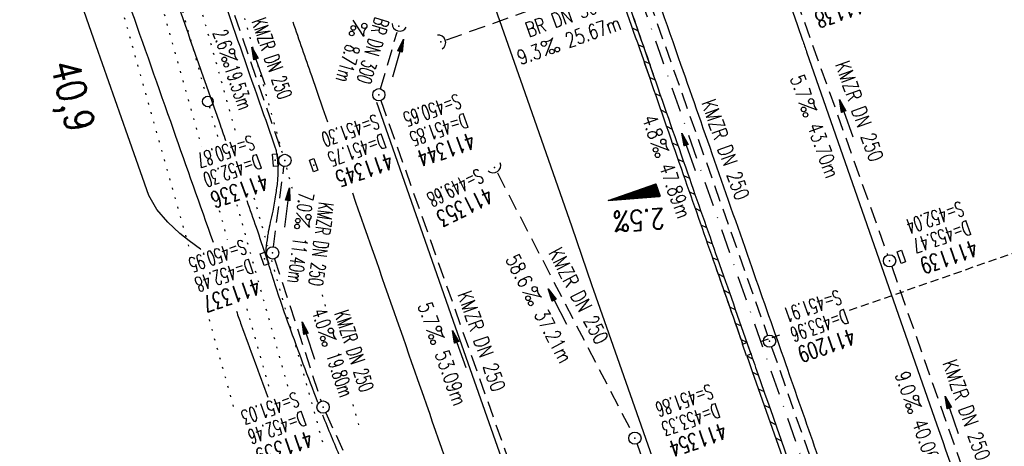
# Model space of a CAD drawing. Extents: x 446740 to 447511, y 442825 to 444035.
# Tile 16 of 23: x 446901 to 447021, y 443833 to 443885. Entities that reach past the tile are written whole.
import ezdxf
from ezdxf.enums import TextEntityAlignment as Align

# ---------------------------------------------------------------- set-up
doc = ezdxf.new("R2010")
doc.units = 0
doc.header["$LTSCALE"] = 2
doc.header["$MEASUREMENT"] = 0
for name, pattern in [('AUSGEZOGEN', [0]), ('GESTRICH-X2', [1.5, 1, -0.5]), ('GESTRICHELT', [0.75, 0.5, -0.25]), ('PUNKTX2_STR', [0.6, 0.1, -0.5]), ('STRICHPT-X3', [3, 1.5, -0.75, 0, -0.75])]:
    doc.linetypes.add(name, pattern=pattern)
doc.layers.get('0').update_dxf_attribs({"linetype": 'AUSGEZOGEN'})
for name, color, linetype in [('ACHSE', 250, 'STRICHPT-X3'), ('Bahnachse', 7, 'CONTINUOUS'), ('FBR', 8, 'CONTINUOUS'), ('GEF', 7, 'CONTINUOUS'), ('Gleisachsen', 7, 'CONTINUOUS'), ('HEKTOM', 250, 'GESTRICHELT'), ('Ingenieurbauwerke', 15, 'CONTINUOUS'), ('KANAL', 7, 'GESTRICH-X2'), ('PFEIL', 7, 'CONTINUOUS'), ('SCHACHTNR', 6, 'CONTINUOUS'), ('SCHLITZRINNE', 8, 'AUSGEZOGEN'), ('SCHSYMBOL', 7, 'AUSGEZOGEN'), ('STRASSE', 8, 'CONTINUOUS'), ('TEXTO', 4, 'CONTINUOUS'), ('TEXTU', 4, 'CONTINUOUS')]:
    doc.layers.add(name, color=color, linetype=linetype)
doc.styles.add('ROMANS', font='romans.shx', dxfattribs={"width": 0.8})

# ---------------------------------------------------------------- blocks, each defined once
blk = doc.blocks.new('PROM')
blk.add_line((1.57, 1.82), (0.02, 0.02))
for centre, radius in [((0.32, 1.51), 0.317), ((0.94, 0.29), 0.283), ((1.64, 0.29), 0.283)]:
    blk.add_circle(centre, radius)
blk.add_arc((0.99, 2.68), 1.03, 239.1414, 303.3549)
blk = doc.blocks.new('PFEIL2')
at = {"color": 0}
for p, q in [((0.88, 0), (-2.4, -0.01)), ((0.88, -0.27), (0.88, 0.28)), ((0.88, 0.28), (2.43, 0.01)), ((0.91, 0.27), (0.88, 0.26)), ((0.97, 0.26), (0.88, 0.25)), ((1.02, 0.25), (0.88, 0.23)), ((1.07, 0.24), (0.88, 0.21)), ((1.13, 0.23), (0.88, 0.19)), ((1.18, 0.22), (0.88, 0.17)), ((1.24, 0.21), (0.88, 0.15)), ((1.29, 0.21), (0.88, 0.14)), ((1.34, 0.2), (0.88, 0.12)), ((1.4, 0.19), (0.88, 0.1)), ((1.45, 0.18), (0.88, 0.08)), ((1.51, 0.17), (0.88, 0.06)), ((1.56, 0.16), (0.88, 0.04)), ((1.61, 0.15), (0.88, 0.02)), ((1.67, 0.14), (0.88, 0.01)), ((1.72, 0.13), (0.88, -0.01)), ((1.78, 0.12), (0.88, -0.03)), ((1.83, 0.11), (0.88, -0.05)), ((1.88, 0.1), (0.88, -0.07)), ((1.94, 0.09), (0.88, -0.09)), ((2.05, 0.08), (0.88, -0.12)), ((1.99, 0.08), (0.88, -0.11)), ((2.1, 0.07), (0.88, -0.14)), ((2.15, 0.06), (0.88, -0.16)), ((2.21, 0.05), (0.88, -0.18)), ((2.26, 0.04), (0.88, -0.2)), ((2.32, 0.03), (0.88, -0.22)), ((2.37, 0.02), (0.88, -0.23)), ((2.42, 0.01), (0.88, -0.25)), ((2.43, 0.01), (0.88, -0.27))]:
    blk.add_line(p, q, dxfattribs=at)
blk = doc.blocks.new('GST')
at = {"color": 0}
blk.add_circle((0, 0), 0.75, dxfattribs=at)
blk.add_point((0, 0), dxfattribs=at)
blk = doc.blocks.new('10')
blk.add_blockref('GST', (0, 0))
blk = doc.blocks.new('42')
at = {"color": 0}
blk.add_arc((-0.02, -0.31), 0.91, 12.5363, 167.4637, dxfattribs=at)
blk.add_point((0, 0), dxfattribs=at)
blk = doc.blocks.new('30')
at = {"color": 0}
for p, q in [((-0.75, -0.29), (-0.75, 0.29)), ((-0.75, 0.29), (0.75, 0.29)), ((0.75, 0.29), (0.75, -0.29)), ((0.75, -0.29), (-0.75, -0.29))]:
    blk.add_line(p, q, dxfattribs=at)
blk.add_point((0, 0), dxfattribs=at)
blk = doc.blocks.new('13')
blk.add_lwpolyline([(0.76, 1.22), (-0.75, 1.22), (-0.75, 1.8), (0.76, 1.8)], close=True)
at = {"rotation": 180}
blk.add_blockref('GST', (0, 0), dxfattribs=at)
blk = doc.blocks.new('*X5')
at = {"color": 0}
for p, q in [((725.83, 193.84), (727.44, 195.45)), ((725.83, 193.85), (727.43, 195.45)), ((725.83, 193.86), (727.42, 195.45)), ((725.83, 193.87), (727.41, 195.45)), ((725.83, 193.88), (727.4, 195.45)), ((725.83, 193.89), (727.39, 195.45)), ((725.83, 193.9), (727.38, 195.45)), ((725.83, 193.91), (727.37, 195.45)), ((725.83, 193.91), (727.37, 195.45)), ((725.83, 193.92), (727.36, 195.45)), ((725.83, 193.93), (727.35, 195.45)), ((725.83, 193.94), (727.34, 195.45)), ((725.83, 193.95), (727.33, 195.45)), ((725.83, 193.96), (727.32, 195.45)), ((725.83, 193.97), (727.31, 195.45)), ((725.83, 193.98), (727.3, 195.45)), ((725.83, 193.99), (727.29, 195.45)), ((725.83, 193.99), (727.29, 195.45)), ((725.83, 194), (727.28, 195.45)), ((725.83, 194.01), (727.27, 195.45)), ((725.83, 194.02), (727.26, 195.45)), ((725.83, 194.03), (727.25, 195.45)), ((725.83, 194.04), (727.24, 195.45)), ((725.83, 194.05), (727.23, 195.45)), ((725.83, 194.06), (727.22, 195.45)), ((725.83, 194.06), (727.21, 195.45)), ((725.83, 194.07), (727.21, 195.45)), ((725.83, 194.08), (727.2, 195.45)), ((725.83, 194.09), (727.19, 195.45)), ((725.83, 194.1), (727.18, 195.45)), ((725.83, 194.11), (727.17, 195.45)), ((725.83, 194.12), (727.16, 195.45)), ((725.83, 194.13), (727.15, 195.45)), ((725.83, 194.14), (727.14, 195.45)), ((725.83, 194.14), (727.14, 195.45)), ((725.83, 194.15), (727.13, 195.45)), ((725.83, 194.16), (727.12, 195.45)), ((725.83, 194.17), (727.11, 195.45)), ((725.83, 194.18), (727.1, 195.45)), ((725.83, 194.19), (727.09, 195.45)), ((725.83, 194.2), (727.08, 195.45)), ((725.83, 194.21), (727.07, 195.45)), ((725.83, 194.21), (727.06, 195.45)), ((725.83, 194.22), (727.06, 195.45)), ((725.83, 194.23), (727.05, 195.45)), ((725.83, 194.24), (727.04, 195.45)), ((725.83, 194.25), (727.03, 195.45)), ((725.83, 194.26), (727.02, 195.45)), ((725.83, 194.27), (727.01, 195.45)), ((725.83, 194.28), (727, 195.45)), ((725.83, 194.29), (726.99, 195.45)), ((725.83, 194.29), (726.99, 195.45)), ((725.83, 194.3), (726.98, 195.45)), ((725.83, 194.31), (726.97, 195.45)), ((725.83, 194.32), (726.96, 195.45)), ((725.83, 194.33), (726.95, 195.45)), ((725.83, 194.34), (726.94, 195.45)), ((725.83, 194.35), (726.93, 195.45)), ((725.83, 194.36), (726.92, 195.45)), ((725.83, 194.37), (726.91, 195.45)), ((725.83, 194.37), (726.91, 195.45)), ((725.83, 194.38), (726.9, 195.45)), ((725.83, 194.39), (726.89, 195.45)), ((725.83, 194.4), (726.88, 195.45)), ((725.83, 194.41), (726.87, 195.45)), ((725.83, 194.42), (726.86, 195.45)), ((725.83, 194.43), (726.85, 195.45)), ((725.83, 194.44), (726.84, 195.45)), ((725.83, 194.44), (726.83, 195.45)), ((725.83, 194.45), (726.83, 195.45)), ((725.83, 194.46), (726.82, 195.45)), ((725.83, 194.47), (726.81, 195.45)), ((725.83, 194.48), (726.8, 195.45)), ((725.83, 194.49), (726.79, 195.45)), ((725.83, 194.5), (726.78, 195.45)), ((725.83, 194.51), (726.77, 195.45)), ((725.83, 194.52), (726.76, 195.45)), ((725.83, 194.52), (726.76, 195.45)), ((725.83, 194.53), (726.75, 195.45)), ((725.83, 194.54), (726.74, 195.45)), ((725.83, 194.55), (726.73, 195.45)), ((725.83, 194.56), (726.72, 195.45)), ((725.83, 194.57), (726.71, 195.45)), ((725.83, 194.58), (726.7, 195.45)), ((725.83, 194.59), (726.69, 195.45)), ((725.83, 194.59), (726.68, 195.45)), ((725.83, 194.6), (726.68, 195.45)), ((725.83, 194.61), (726.67, 195.45)), ((725.83, 194.62), (726.66, 195.45)), ((725.83, 194.63), (726.65, 195.45)), ((725.83, 194.64), (726.64, 195.45)), ((725.83, 194.65), (726.63, 195.45)), ((725.83, 194.66), (726.62, 195.45)), ((725.83, 194.67), (726.61, 195.45)), ((725.83, 194.67), (726.61, 195.45)), ((725.83, 194.68), (726.6, 195.45)), ((725.83, 194.69), (726.59, 195.45)), ((725.83, 194.7), (726.58, 195.45)), ((725.83, 194.71), (726.57, 195.45)), ((725.83, 194.72), (726.56, 195.45)), ((725.83, 194.73), (726.55, 195.45)), ((725.83, 194.74), (726.54, 195.45)), ((725.83, 194.75), (726.53, 195.45)), ((725.83, 194.75), (726.53, 195.45)), ((725.83, 194.76), (726.52, 195.45)), ((725.83, 194.77), (726.51, 195.45)), ((725.83, 194.78), (726.5, 195.45)), ((725.83, 194.79), (726.49, 195.45)), ((725.83, 194.8), (726.48, 195.45)), ((725.83, 194.81), (726.47, 195.45)), ((725.83, 194.82), (726.46, 195.45)), ((725.83, 194.82), (726.45, 195.45)), ((725.83, 194.83), (726.45, 195.45)), ((725.83, 194.84), (726.44, 195.45)), ((725.83, 194.85), (726.43, 195.45)), ((725.83, 194.86), (726.42, 195.45)), ((725.83, 194.87), (726.41, 195.45)), ((725.83, 194.88), (726.4, 195.45)), ((725.83, 194.89), (726.39, 195.45)), ((725.83, 194.9), (726.38, 195.45)), ((725.83, 194.9), (726.38, 195.45)), ((725.83, 194.91), (726.37, 195.45)), ((725.83, 194.92), (726.36, 195.45)), ((725.83, 194.93), (726.35, 195.45)), ((725.83, 194.94), (726.34, 195.45)), ((725.83, 194.95), (726.33, 195.45)), ((725.83, 194.96), (726.32, 195.45)), ((725.83, 194.97), (726.31, 195.45)), ((725.83, 194.98), (726.3, 195.45)), ((725.83, 194.98), (726.3, 195.45)), ((725.83, 194.99), (726.29, 195.45)), ((725.83, 195), (726.28, 195.45)), ((725.83, 195.01), (726.27, 195.45)), ((725.83, 195.02), (726.26, 195.45)), ((725.83, 195.03), (726.25, 195.45)), ((725.83, 195.04), (726.24, 195.45)), ((725.83, 195.05), (726.23, 195.45)), ((725.83, 195.05), (726.22, 195.45)), ((725.83, 195.06), (726.22, 195.45)), ((725.83, 195.07), (726.21, 195.45)), ((725.83, 195.08), (726.2, 195.45)), ((725.83, 195.09), (726.19, 195.45)), ((725.83, 195.1), (726.18, 195.45)), ((725.83, 195.11), (726.17, 195.45)), ((725.83, 195.12), (726.16, 195.45)), ((725.83, 195.13), (726.15, 195.45)), ((725.83, 195.13), (726.15, 195.45)), ((725.83, 195.14), (726.14, 195.45)), ((725.83, 195.15), (726.13, 195.45)), ((725.83, 195.16), (726.12, 195.45)), ((725.83, 195.17), (726.11, 195.45)), ((725.83, 195.18), (726.1, 195.45)), ((725.83, 195.19), (726.09, 195.45)), ((725.83, 195.2), (726.08, 195.45)), ((725.83, 195.2), (726.07, 195.45)), ((725.83, 195.21), (726.07, 195.45)), ((725.83, 195.22), (726.06, 195.45)), ((725.83, 195.23), (726.05, 195.45)), ((725.83, 195.24), (726.04, 195.45)), ((725.83, 195.25), (726.03, 195.45)), ((725.83, 195.26), (726.02, 195.45)), ((725.83, 195.27), (726.01, 195.45)), ((725.83, 195.28), (726, 195.45)), ((725.83, 195.28), (726, 195.45)), ((725.83, 195.29), (725.99, 195.45)), ((725.83, 195.3), (725.98, 195.45)), ((725.83, 195.31), (725.97, 195.45)), ((725.83, 195.32), (725.96, 195.45)), ((725.83, 195.33), (725.95, 195.45)), ((725.83, 195.34), (725.94, 195.45)), ((725.83, 195.35), (725.93, 195.45)), ((725.83, 195.36), (725.92, 195.45)), ((725.83, 195.36), (725.92, 195.45)), ((725.83, 195.37), (725.91, 195.45)), ((725.83, 195.38), (725.9, 195.45)), ((725.83, 195.39), (725.89, 195.45)), ((725.83, 195.4), (725.88, 195.45)), ((725.83, 195.41), (725.87, 195.45)), ((725.83, 195.42), (725.86, 195.45)), ((725.83, 195.43), (725.85, 195.45)), ((725.83, 195.43), (725.84, 195.45)), ((725.83, 195.44), (725.84, 195.45)), ((725.83, 193.83), (727.43, 195.43)), ((725.83, 193.82), (727.43, 195.42)), ((725.83, 193.81), (727.43, 195.41)), ((725.83, 193.8), (727.42, 195.4)), ((725.83, 193.79), (727.42, 195.38)), ((725.83, 193.78), (727.42, 195.37)), ((725.83, 193.77), (727.41, 195.36)), ((725.83, 193.76), (727.41, 195.35)), ((725.83, 193.76), (727.41, 195.34)), ((725.83, 193.75), (727.4, 195.32)), ((725.83, 193.74), (727.4, 195.31)), ((725.83, 193.73), (727.4, 195.3)), ((725.83, 193.72), (727.4, 195.29)), ((725.83, 193.71), (727.39, 195.28)), ((725.83, 193.7), (727.39, 195.26)), ((725.83, 193.69), (727.39, 195.25)), ((725.83, 193.68), (727.38, 195.24)), ((725.83, 193.68), (727.38, 195.23)), ((725.83, 193.67), (727.38, 195.22)), ((725.83, 193.66), (727.37, 195.2)), ((725.83, 193.65), (727.37, 195.19)), ((725.83, 193.64), (727.37, 195.18)), ((725.83, 193.63), (727.36, 195.17)), ((725.83, 193.62), (727.36, 195.16)), ((725.83, 193.61), (727.36, 195.14)), ((725.83, 193.61), (727.35, 195.13)), ((725.83, 193.6), (727.35, 195.12)), ((725.83, 193.59), (727.35, 195.11)), ((725.83, 193.58), (727.34, 195.1)), ((725.83, 193.57), (727.34, 195.08)), ((725.83, 193.56), (727.34, 195.07)), ((725.83, 193.55), (727.34, 195.06)), ((725.83, 193.54), (727.33, 195.05)), ((725.83, 193.53), (727.33, 195.04)), ((725.83, 193.53), (727.33, 195.02)), ((725.83, 193.52), (727.32, 195.01)), ((725.83, 193.51), (727.32, 195)), ((725.83, 193.5), (727.32, 194.99)), ((725.83, 193.49), (727.31, 194.98)), ((725.83, 193.48), (727.31, 194.96)), ((725.83, 193.47), (727.31, 194.95)), ((725.83, 193.46), (727.3, 194.94)), ((725.83, 193.45), (727.3, 194.93)), ((725.83, 193.45), (727.3, 194.92)), ((725.83, 193.44), (727.29, 194.91)), ((725.83, 193.43), (727.29, 194.89)), ((725.83, 193.42), (727.29, 194.88)), ((725.83, 193.41), (727.29, 194.87)), ((725.83, 193.4), (727.28, 194.86)), ((725.83, 193.39), (727.28, 194.85)), ((725.83, 193.38), (727.28, 194.83)), ((725.83, 193.38), (727.27, 194.82)), ((725.83, 193.37), (727.27, 194.81)), ((725.83, 193.36), (727.27, 194.8)), ((725.83, 193.35), (727.26, 194.79)), ((725.83, 193.34), (727.26, 194.77)), ((725.83, 193.33), (727.26, 194.76)), ((725.83, 193.32), (727.25, 194.75)), ((725.83, 193.31), (727.25, 194.74)), ((725.83, 193.3), (727.25, 194.73)), ((725.83, 193.3), (727.24, 194.71)), ((725.83, 193.29), (727.24, 194.7)), ((725.83, 193.28), (727.24, 194.69)), ((725.83, 193.27), (727.23, 194.68)), ((725.83, 193.26), (727.23, 194.67)), ((725.83, 193.25), (727.23, 194.65)), ((725.83, 193.24), (727.23, 194.64)), ((725.83, 193.23), (727.22, 194.63)), ((725.83, 193.22), (727.22, 194.62)), ((725.83, 193.22), (727.22, 194.61)), ((725.83, 193.21), (727.21, 194.59)), ((725.83, 193.2), (727.21, 194.58)), ((725.83, 193.19), (727.21, 194.57)), ((725.83, 193.18), (727.2, 194.56)), ((725.83, 193.17), (727.2, 194.55)), ((725.83, 193.16), (727.2, 194.53)), ((725.83, 193.15), (727.19, 194.52)), ((725.83, 193.15), (727.19, 194.51)), ((725.83, 193.14), (727.19, 194.5)), ((725.83, 193.13), (727.18, 194.49)), ((725.83, 193.12), (727.18, 194.47)), ((725.83, 193.11), (727.18, 194.46)), ((725.83, 193.1), (727.17, 194.45)), ((725.83, 193.09), (727.17, 194.44)), ((725.83, 193.08), (727.17, 194.43)), ((725.83, 193.07), (727.17, 194.41)), ((725.83, 193.07), (727.16, 194.4)), ((725.83, 193.06), (727.16, 194.39)), ((725.83, 193.05), (727.16, 194.38)), ((725.83, 193.04), (727.15, 194.37)), ((725.83, 193.03), (727.15, 194.35)), ((725.83, 193.02), (727.15, 194.34)), ((725.83, 193.01), (727.14, 194.33)), ((725.83, 193), (727.14, 194.32)), ((725.83, 193), (727.14, 194.31)), ((725.83, 192.99), (727.13, 194.29)), ((725.83, 192.98), (727.13, 194.28)), ((725.83, 192.97), (727.13, 194.27)), ((725.83, 192.96), (727.12, 194.26)), ((725.83, 192.95), (727.12, 194.25)), ((725.83, 192.94), (727.12, 194.23)), ((725.83, 192.93), (727.11, 194.22)), ((725.83, 192.92), (727.11, 194.21)), ((725.83, 192.92), (727.11, 194.2)), ((725.83, 192.91), (727.11, 194.19)), ((725.83, 192.9), (727.1, 194.17)), ((725.83, 192.89), (727.1, 194.16)), ((725.83, 192.88), (727.1, 194.15)), ((725.83, 192.87), (727.09, 194.14)), ((725.83, 192.86), (727.09, 194.13)), ((725.83, 192.85), (727.09, 194.11)), ((725.83, 192.84), (727.08, 194.1)), ((725.83, 192.84), (727.08, 194.09)), ((725.83, 192.83), (727.08, 194.08)), ((725.83, 192.82), (727.07, 194.07)), ((725.83, 192.81), (727.07, 194.05)), ((725.83, 192.8), (727.07, 194.04)), ((725.83, 192.79), (727.06, 194.03)), ((725.83, 192.78), (727.06, 194.02)), ((725.83, 192.77), (727.06, 194.01)), ((725.83, 192.77), (727.05, 193.99)), ((725.83, 192.76), (727.05, 193.98)), ((725.83, 192.75), (727.05, 193.97)), ((725.83, 192.74), (727.05, 193.96)), ((725.83, 192.73), (727.04, 193.95)), ((725.83, 192.72), (727.04, 193.93)), ((725.83, 192.71), (727.04, 193.92)), ((725.83, 192.7), (727.03, 193.91)), ((725.83, 192.69), (727.03, 193.9)), ((725.83, 192.69), (727.03, 193.89)), ((725.83, 192.68), (727.02, 193.87)), ((725.83, 192.67), (727.02, 193.86)), ((725.83, 192.66), (727.02, 193.85)), ((725.83, 192.65), (727.01, 193.84)), ((725.83, 192.64), (727.01, 193.83)), ((725.83, 192.63), (727.01, 193.81)), ((725.83, 192.62), (727, 193.8)), ((725.83, 192.62), (727, 193.79)), ((725.83, 192.61), (727, 193.78)), ((725.83, 192.6), (726.99, 193.77)), ((725.83, 192.59), (726.99, 193.75)), ((725.83, 192.58), (726.99, 193.74)), ((725.83, 192.57), (726.99, 193.73)), ((725.83, 192.56), (726.98, 193.72)), ((725.83, 192.55), (726.98, 193.71)), ((725.83, 192.54), (726.98, 193.69)), ((725.83, 192.54), (726.97, 193.68)), ((725.83, 192.53), (726.97, 193.67)), ((725.83, 192.52), (726.97, 193.66)), ((725.83, 192.51), (726.96, 193.65)), ((725.83, 192.5), (726.96, 193.63)), ((725.83, 192.49), (726.96, 193.62)), ((725.83, 192.48), (726.95, 193.61)), ((725.83, 192.47), (726.95, 193.6)), ((725.83, 192.46), (726.95, 193.59)), ((725.83, 192.46), (726.94, 193.57)), ((725.83, 192.45), (726.94, 193.56)), ((725.83, 192.44), (726.94, 193.55)), ((725.83, 192.43), (726.94, 193.54)), ((725.83, 192.42), (726.93, 193.53)), ((725.83, 192.41), (726.93, 193.51)), ((725.83, 192.4), (726.93, 193.5)), ((725.83, 192.39), (726.92, 193.49)), ((725.83, 192.39), (726.92, 193.48)), ((725.83, 192.38), (726.92, 193.47)), ((725.83, 192.37), (726.91, 193.45)), ((725.83, 192.36), (726.91, 193.44)), ((725.83, 192.35), (726.91, 193.43)), ((725.83, 192.34), (726.9, 193.42)), ((725.83, 192.33), (726.9, 193.41)), ((725.83, 192.32), (726.9, 193.39)), ((725.83, 192.31), (726.89, 193.38)), ((725.83, 192.31), (726.89, 193.37)), ((725.83, 192.3), (726.89, 193.36)), ((725.83, 192.29), (726.88, 193.35)), ((725.83, 192.28), (726.88, 193.33)), ((725.83, 192.27), (726.88, 193.32)), ((725.83, 192.26), (726.88, 193.31)), ((725.83, 192.25), (726.87, 193.3)), ((725.83, 192.24), (726.87, 193.29)), ((725.83, 192.24), (726.87, 193.27)), ((725.83, 192.23), (726.86, 193.26)), ((725.83, 192.22), (726.86, 193.25)), ((725.83, 192.21), (726.86, 193.24)), ((725.83, 192.2), (726.85, 193.23)), ((725.83, 192.19), (726.85, 193.21)), ((725.83, 192.18), (726.85, 193.2)), ((725.83, 192.17), (726.84, 193.19)), ((725.83, 192.16), (726.84, 193.18)), ((725.83, 192.16), (726.84, 193.17)), ((725.83, 192.15), (726.83, 193.15)), ((725.83, 192.14), (726.83, 193.14)), ((725.83, 192.13), (726.83, 193.13)), ((725.83, 192.12), (726.82, 193.12)), ((725.83, 192.11), (726.82, 193.11)), ((725.83, 192.1), (726.82, 193.09)), ((725.83, 192.09), (726.82, 193.08)), ((725.83, 192.08), (726.81, 193.07)), ((725.83, 192.08), (726.81, 193.06)), ((725.83, 192.07), (726.81, 193.05)), ((725.83, 192.06), (726.8, 193.03)), ((725.83, 192.05), (726.8, 193.02)), ((725.83, 192.04), (726.8, 193.01)), ((725.83, 192.03), (726.79, 193)), ((725.83, 192.02), (726.79, 192.99)), ((725.83, 192.01), (726.79, 192.97)), ((725.83, 192.01), (726.78, 192.96)), ((725.83, 192), (726.78, 192.95)), ((725.83, 191.99), (726.78, 192.94)), ((725.83, 191.98), (726.77, 192.93)), ((725.83, 191.97), (726.77, 192.91)), ((725.83, 191.96), (726.77, 192.9)), ((725.83, 191.95), (726.76, 192.89)), ((725.83, 191.94), (726.76, 192.88)), ((725.83, 191.93), (726.76, 192.87)), ((725.83, 191.93), (726.76, 192.85)), ((725.83, 191.92), (726.75, 192.84)), ((725.83, 191.91), (726.75, 192.83)), ((725.83, 191.9), (726.75, 192.82)), ((725.83, 191.89), (726.74, 192.81)), ((725.83, 191.88), (726.74, 192.79)), ((725.83, 191.87), (726.74, 192.78)), ((725.83, 191.86), (726.73, 192.77)), ((725.83, 191.85), (726.73, 192.76)), ((725.83, 191.85), (726.73, 192.75)), ((725.83, 191.84), (726.72, 192.73)), ((725.83, 191.83), (726.72, 192.72)), ((725.83, 191.82), (726.72, 192.71)), ((725.83, 191.81), (726.71, 192.7)), ((725.83, 191.8), (726.71, 192.69)), ((725.83, 191.79), (726.71, 192.67)), ((725.83, 191.78), (726.7, 192.66)), ((725.83, 191.78), (726.7, 192.65)), ((725.83, 191.77), (726.7, 192.64)), ((725.83, 191.76), (726.7, 192.63)), ((725.83, 191.75), (726.69, 192.61)), ((725.83, 191.74), (726.69, 192.6)), ((725.83, 191.73), (726.69, 192.59)), ((725.83, 191.72), (726.68, 192.58)), ((725.83, 191.71), (726.68, 192.57)), ((725.83, 191.7), (726.68, 192.55)), ((725.83, 191.7), (726.67, 192.54)), ((725.83, 191.69), (726.67, 192.53)), ((725.83, 191.68), (726.67, 192.52)), ((725.83, 191.67), (726.66, 192.51)), ((725.83, 191.66), (726.66, 192.49)), ((725.83, 191.65), (726.66, 192.48)), ((725.83, 191.64), (726.65, 192.47)), ((725.83, 191.63), (726.65, 192.46)), ((725.83, 191.63), (726.65, 192.45)), ((725.83, 191.62), (726.64, 192.43)), ((725.83, 191.61), (726.64, 192.42)), ((725.83, 191.6), (726.64, 192.41)), ((725.83, 191.59), (726.64, 192.4)), ((725.83, 191.58), (726.63, 192.39)), ((725.83, 191.57), (726.63, 192.37)), ((725.83, 191.56), (726.63, 192.36)), ((725.83, 191.55), (726.62, 192.35)), ((725.83, 191.55), (726.62, 192.34)), ((725.83, 191.54), (726.62, 192.33)), ((725.83, 191.53), (726.61, 192.31)), ((725.83, 191.52), (726.61, 192.3)), ((725.83, 191.51), (726.61, 192.29)), ((725.83, 191.5), (726.6, 192.28)), ((725.83, 191.49), (726.6, 192.27)), ((725.83, 191.48), (726.6, 192.25)), ((725.83, 191.47), (726.59, 192.24)), ((725.83, 191.47), (726.59, 192.23)), ((725.83, 191.46), (726.59, 192.22)), ((725.83, 191.45), (726.59, 192.21)), ((725.83, 191.44), (726.58, 192.19)), ((725.83, 191.43), (726.58, 192.18)), ((725.83, 191.42), (726.58, 192.17)), ((725.83, 191.41), (726.57, 192.16)), ((725.83, 191.4), (726.57, 192.15)), ((725.83, 191.4), (726.57, 192.13)), ((725.83, 191.39), (726.56, 192.12)), ((725.83, 191.38), (726.56, 192.11)), ((725.83, 191.37), (726.56, 192.1)), ((725.83, 191.36), (726.55, 192.09)), ((725.83, 191.35), (726.55, 192.07)), ((725.83, 191.34), (726.55, 192.06)), ((725.83, 191.33), (726.54, 192.05)), ((725.83, 191.32), (726.54, 192.04)), ((725.83, 191.32), (726.54, 192.03)), ((725.83, 191.31), (726.53, 192.01)), ((725.83, 191.3), (726.53, 192)), ((725.83, 191.29), (726.53, 191.99)), ((725.83, 191.28), (726.53, 191.98)), ((725.83, 191.27), (726.52, 191.97)), ((725.83, 191.26), (726.52, 191.95)), ((725.83, 191.25), (726.52, 191.94)), ((725.83, 191.25), (726.51, 191.93)), ((725.83, 191.24), (726.51, 191.92)), ((725.83, 191.23), (726.51, 191.91)), ((725.83, 191.22), (726.5, 191.89)), ((725.83, 191.21), (726.5, 191.88)), ((725.83, 191.2), (726.5, 191.87)), ((725.83, 191.19), (726.49, 191.86)), ((725.83, 191.18), (726.49, 191.85)), ((725.83, 191.17), (726.49, 191.84)), ((725.83, 191.17), (726.48, 191.82)), ((725.83, 191.16), (726.48, 191.81)), ((725.83, 191.15), (726.48, 191.8)), ((725.83, 191.14), (726.47, 191.79)), ((725.83, 191.13), (726.47, 191.78)), ((725.83, 191.12), (726.47, 191.76)), ((725.83, 191.11), (726.47, 191.75)), ((725.83, 191.1), (726.46, 191.74)), ((725.83, 191.09), (726.46, 191.73)), ((725.83, 191.09), (726.46, 191.72)), ((725.83, 191.08), (726.45, 191.7)), ((725.83, 191.07), (726.45, 191.69)), ((725.83, 191.06), (726.45, 191.68)), ((725.83, 191.05), (726.44, 191.67)), ((725.83, 191.04), (726.44, 191.66)), ((725.83, 191.03), (726.44, 191.64)), ((725.83, 191.02), (726.43, 191.63)), ((725.83, 191.02), (726.43, 191.62)), ((725.83, 191.01), (726.43, 191.61)), ((725.83, 191), (726.42, 191.6)), ((725.83, 190.99), (726.42, 191.58)), ((725.83, 190.98), (726.42, 191.57)), ((725.83, 190.97), (726.41, 191.56)), ((725.83, 190.96), (726.41, 191.55)), ((725.83, 190.95), (726.41, 191.54)), ((725.83, 190.94), (726.41, 191.52)), ((725.83, 190.94), (726.4, 191.51)), ((725.83, 190.93), (726.4, 191.5)), ((725.83, 190.92), (726.4, 191.49)), ((725.83, 190.91), (726.39, 191.48)), ((725.83, 190.9), (726.39, 191.46)), ((725.83, 190.89), (726.39, 191.45)), ((725.83, 190.88), (726.38, 191.44)), ((725.83, 190.87), (726.38, 191.43)), ((725.83, 190.87), (726.38, 191.42)), ((725.83, 190.86), (726.37, 191.4)), ((725.83, 190.85), (726.37, 191.39)), ((725.83, 190.84), (726.37, 191.38)), ((725.83, 190.83), (726.36, 191.37)), ((725.83, 190.82), (726.36, 191.36)), ((725.83, 190.81), (726.36, 191.34)), ((725.83, 190.8), (726.35, 191.33)), ((725.83, 190.79), (726.35, 191.32)), ((725.83, 190.79), (726.35, 191.31)), ((725.83, 190.78), (726.35, 191.3)), ((725.83, 190.77), (726.34, 191.28)), ((725.83, 190.76), (726.34, 191.27)), ((725.83, 190.75), (726.34, 191.26)), ((725.83, 190.74), (726.33, 191.25)), ((725.83, 190.73), (726.33, 191.24)), ((725.83, 190.72), (726.33, 191.22)), ((725.83, 190.71), (726.32, 191.21)), ((725.83, 190.71), (726.32, 191.2)), ((725.83, 190.7), (726.32, 191.19)), ((725.83, 190.69), (726.31, 191.18)), ((725.83, 190.68), (726.31, 191.16)), ((725.83, 190.67), (726.31, 191.15)), ((725.83, 190.66), (726.3, 191.14)), ((725.83, 190.65), (726.3, 191.13)), ((725.83, 190.64), (726.3, 191.12)), ((725.83, 190.64), (726.29, 191.1)), ((725.83, 190.63), (726.29, 191.09)), ((725.83, 190.62), (726.29, 191.08)), ((725.83, 190.61), (726.29, 191.07)), ((725.83, 190.6), (726.28, 191.06)), ((725.83, 190.59), (726.28, 191.04)), ((725.83, 190.58), (726.28, 191.03)), ((725.83, 190.57), (726.27, 191.02)), ((725.83, 190.56), (726.27, 191.01)), ((725.83, 190.56), (726.27, 191)), ((725.83, 190.55), (726.26, 190.98)), ((725.83, 190.54), (726.26, 190.97)), ((725.83, 190.53), (726.26, 190.96)), ((725.83, 190.52), (726.25, 190.95)), ((725.83, 190.51), (726.25, 190.94)), ((725.83, 190.5), (726.25, 190.92)), ((725.83, 190.49), (726.24, 190.91)), ((725.83, 190.48), (726.24, 190.9)), ((725.83, 190.48), (726.24, 190.89)), ((725.83, 190.47), (726.24, 190.88)), ((725.83, 190.46), (726.23, 190.86)), ((725.83, 190.45), (726.23, 190.85)), ((725.83, 190.44), (726.23, 190.84)), ((725.83, 190.43), (726.22, 190.83)), ((725.83, 190.42), (726.22, 190.82)), ((725.83, 190.41), (726.22, 190.8)), ((725.83, 190.41), (726.21, 190.79)), ((725.83, 190.4), (726.21, 190.78)), ((725.83, 190.39), (726.21, 190.77)), ((725.83, 190.38), (726.2, 190.76)), ((725.83, 190.37), (726.2, 190.74)), ((725.83, 190.36), (726.2, 190.73)), ((725.83, 190.35), (726.19, 190.72)), ((725.83, 190.34), (726.19, 190.71)), ((725.83, 190.33), (726.19, 190.7)), ((725.83, 190.33), (726.18, 190.68)), ((725.83, 190.32), (726.18, 190.67)), ((725.83, 190.31), (726.18, 190.66)), ((725.83, 190.3), (726.18, 190.65)), ((725.83, 190.29), (726.17, 190.64)), ((725.83, 190.28), (726.17, 190.62)), ((725.83, 190.27), (726.17, 190.61)), ((725.83, 190.26), (726.16, 190.6)), ((725.83, 190.26), (726.16, 190.59)), ((725.83, 190.25), (726.16, 190.58)), ((725.83, 190.24), (726.15, 190.56)), ((725.83, 190.23), (726.15, 190.55)), ((725.83, 190.22), (726.15, 190.54)), ((725.83, 190.21), (726.14, 190.53)), ((725.83, 190.2), (726.14, 190.52)), ((725.83, 190.19), (726.14, 190.5)), ((725.83, 190.18), (726.13, 190.49)), ((725.83, 190.18), (726.13, 190.48)), ((725.83, 190.17), (726.13, 190.47)), ((725.83, 190.16), (726.12, 190.46)), ((725.83, 190.15), (726.12, 190.44)), ((725.83, 190.14), (726.12, 190.43)), ((725.83, 190.13), (726.12, 190.42)), ((725.83, 190.12), (726.11, 190.41)), ((725.83, 190.11), (726.11, 190.4)), ((725.83, 190.1), (726.11, 190.38)), ((725.83, 190.1), (726.1, 190.37)), ((725.83, 190.09), (726.1, 190.36)), ((725.83, 190.08), (726.1, 190.35)), ((725.83, 190.07), (726.09, 190.34)), ((725.83, 190.06), (726.09, 190.32)), ((725.83, 190.05), (726.09, 190.31)), ((725.83, 190.04), (726.08, 190.3)), ((725.83, 190.03), (726.08, 190.29)), ((725.83, 190.03), (726.08, 190.28)), ((725.83, 190.02), (726.07, 190.26)), ((725.83, 190.01), (726.07, 190.25)), ((725.83, 190), (726.07, 190.24)), ((725.83, 189.99), (726.06, 190.23)), ((725.83, 189.98), (726.06, 190.22)), ((725.83, 189.97), (726.06, 190.2)), ((725.83, 189.96), (726.06, 190.19)), ((725.83, 189.95), (726.05, 190.18)), ((725.83, 189.95), (726.05, 190.17)), ((725.83, 189.94), (726.05, 190.16)), ((725.83, 189.93), (726.04, 190.14)), ((725.83, 189.92), (726.04, 190.13)), ((725.83, 189.91), (726.04, 190.12)), ((725.83, 189.9), (726.03, 190.11)), ((725.83, 189.89), (726.03, 190.1)), ((725.83, 189.88), (726.03, 190.08)), ((725.83, 189.88), (726.02, 190.07)), ((725.83, 189.87), (726.02, 190.06)), ((725.83, 189.86), (726.02, 190.05)), ((725.83, 189.85), (726.01, 190.04)), ((725.83, 189.84), (726.01, 190.02)), ((725.83, 189.83), (726.01, 190.01)), ((725.83, 189.82), (726, 190)), ((725.83, 189.81), (726, 189.99)), ((725.83, 189.8), (726, 189.98)), ((725.83, 189.8), (726, 189.96)), ((725.83, 189.79), (725.99, 189.95)), ((725.83, 189.78), (725.99, 189.94)), ((725.83, 189.77), (725.99, 189.93)), ((725.83, 189.76), (725.98, 189.92)), ((725.83, 189.75), (725.98, 189.9)), ((725.83, 189.74), (725.98, 189.89)), ((725.83, 189.73), (725.97, 189.88)), ((725.83, 189.72), (725.97, 189.87)), ((725.83, 189.72), (725.97, 189.86)), ((725.83, 189.71), (725.96, 189.84)), ((725.83, 189.7), (725.96, 189.83)), ((725.83, 189.69), (725.96, 189.82)), ((725.83, 189.68), (725.95, 189.81)), ((725.83, 189.67), (725.95, 189.8)), ((725.83, 189.66), (725.95, 189.78)), ((725.83, 189.65), (725.94, 189.77)), ((725.83, 189.65), (725.94, 189.76)), ((725.83, 189.64), (725.94, 189.75)), ((725.83, 189.63), (725.94, 189.74)), ((725.83, 189.62), (725.93, 189.72)), ((725.83, 189.61), (725.93, 189.71)), ((725.83, 189.6), (725.93, 189.7)), ((725.83, 189.59), (725.92, 189.69)), ((725.83, 189.58), (725.92, 189.68)), ((725.83, 189.57), (725.92, 189.66)), ((725.83, 189.57), (725.91, 189.65)), ((725.83, 189.56), (725.91, 189.64)), ((725.83, 189.55), (725.91, 189.63)), ((725.83, 189.54), (725.9, 189.62)), ((725.83, 189.53), (725.9, 189.6)), ((725.83, 189.52), (725.9, 189.59)), ((725.83, 189.51), (725.89, 189.58)), ((725.83, 189.5), (725.89, 189.57)), ((725.83, 189.49), (725.89, 189.56)), ((725.83, 189.49), (725.89, 189.54)), ((725.83, 189.48), (725.88, 189.53)), ((725.83, 189.47), (725.88, 189.52)), ((725.83, 189.46), (725.88, 189.51)), ((725.83, 189.45), (725.87, 189.5)), ((725.83, 189.44), (725.87, 189.48)), ((725.83, 189.43), (725.87, 189.47)), ((725.83, 189.42), (725.86, 189.46)), ((725.83, 189.42), (725.86, 189.45)), ((725.83, 189.41), (725.86, 189.44)), ((725.83, 189.4), (725.85, 189.42)), ((725.83, 189.39), (725.85, 189.41)), ((725.83, 189.38), (725.85, 189.4)), ((725.83, 189.37), (725.84, 189.39)), ((725.83, 189.36), (725.84, 189.38)), ((725.83, 189.35), (725.84, 189.36)), ((725.83, 189.34), (725.83, 189.35)), ((725.83, 189.34), (725.83, 189.34))]:
    blk.add_line(p, q, dxfattribs=at)
blk = doc.blocks.new('GEF')
at = {"color": 0}
for p, q in [((0.01, 0.02), (0.01, 6.15)), ((1.62, 6.15), (0.01, 0.02)), ((0.01, 6.15), (1.62, 6.15))]:
    blk.add_line(p, q, dxfattribs=at)
blk.add_blockref('*X5', (-725.82, -189.3), dxfattribs=at)

msp = doc.modelspace()

# ---------------------------------------------------------------- linework, layer by layer
at = {"layer": 'ACHSE', "flags": 128}
msp.add_lwpolyline([(446948.15, 443969.1), (446949.93, 443964.02), (446958.19, 443940.42), (446966.45, 443916.82), (446974.71, 443893.22), (446979.2, 443880.39), (446999.48, 443822.43), (447024.26, 443751.65), (447049.03, 443680.86), (447082.07, 443586.47), (447106.84, 443515.68), (447123.36, 443468.49), (447156.39, 443374.1), (447181.17, 443303.31), (447222.46, 443185.33), (447230.72, 443161.73), (447238.98, 443138.14), (447247.24, 443114.54), (447247.53, 443113.71), (447255.36, 443090.9), (447261.5, 443072.27), (447263.19, 443067.15), (447270.72, 443043.32), (447277.96, 443019.39), (447284.9, 442995.37), (447291.54, 442971.27), (447297.88, 442947.08), (447303.92, 442922.83), (447309.66, 442898.49), (447310.78, 442893.51)], dxfattribs=at)
at = {"layer": 'Bahnachse', "linetype": 'PUNKTX2_STR'}
msp.add_line((446915.45, 443904.84), (446923.55, 443875.95), dxfattribs=at)
at = {"layer": 'Bahnachse', "linetype": 'PUNKTX2_STR', "flags": 128}
for points in [[(446923.91, 443874.7), (446924.48, 443872.64), (446925.11, 443870.42)], [(446927.26, 443862.72), (446933.59, 443840.17)]]:
    msp.add_lwpolyline(points, dxfattribs=at)
at = {"layer": 'Bahnachse', "color": 7, "linetype": 'Continuous'}
msp.add_circle((446923.73, 443875.32), 0.65, dxfattribs=at)
at = {"layer": 'FBR'}
for points in [[(446964.22, 443974.73, 0.000003), (446967.37, 443965.64, 0.00002), (446968.62, 443962.01, 0.001124), (446976.57, 443939.23, -0.000431), (446996.33, 443882.82)], [(446950.07, 443969.77, 0.000089), (446952.95, 443961.48, 0.000026), (446968.56, 443916.65, 0.000443), (446969.47, 443914.04, 0.00013), (446975.67, 443896.34, -0.000046), (446981.17, 443880.67, -0.00001)], [(446905.1, 443929.38, 0.025468), (446905.63, 443928.06, 0.041972), (446906.06, 443927.3, 0.006944), (446907.08, 443925.88, 0.034156), (446907.3, 443925.61, 0.011276), (446907.66, 443925.26, 0.011021), (446908.03, 443924.92, 0.038488), (446909.75, 443923.65, -0.02626), (446912.31, 443921.85, -0.007183), (446913.05, 443921.25, -0.013642), (446913.42, 443920.92, -0.071228), (446914.1, 443920.09, -0.046755), (446914.8, 443918.61, -0.002754), (446916.01, 443915.27, -0.000977), (446919.33, 443905.82, 0.000001), (446922.5, 443896.76, 0.000003), (446925.91, 443887, 0.000075), (446930.59, 443873.61, -0.000007), (446930.63, 443873.51, -0.041036)], [(446908.04, 443921.01, -0.002085), (446914.82, 443902.04, -0.000356), (446925.14, 443872.73, -0.005768)], [(446906.54, 443908.73, 0.00005), (446914.05, 443887.41, 0.000142), (446919.5, 443871.93, -0.002446)], [(446937.79, 443874.52, 0), (446936.42, 443878.45, -0.000009), (446934.14, 443884.99, -0.0013)], [(446996.33, 443882.82, -0.000011), (446996.83, 443881.39), (447012.74, 443835.84, 0.000388), (447024.09, 443803.43, 0.00025), (447041.74, 443753.21)], [(446981.17, 443880.67, -0.000036), (446985.55, 443868.17, -0.00001), (446990.14, 443855.06, -0.000011), (446994.25, 443843.33, -0.000533), (447001.75, 443821.84, 0.000455), (447010.52, 443796.7, 0.000701), (447018.51, 443773.96, -0.000624), (447027.49, 443748.42, -0.000234), (447028.93, 443744.32, 0.000022), (447043.87, 443701.54, 0.000434), (447045.61, 443696.57, 0.000135), (447051.24, 443680.56)], [(446938.4, 443872.78, 0), (446937.79, 443874.52, -0.000017)], [(446930.63, 443873.51, -0.000247), (446931.97, 443869.67, -0.041036), (446932.08, 443869.23, -0.017291), (446932.23, 443868.15, -0.026197), (446932.3, 443866.9, -0.025612), (446932.23, 443865.62, -0.012326), (446932, 443863.91, -0.0107), (446931.66, 443861.94, -0.00759), (446931.36, 443860.57, 0.008891), (446931.11, 443859.4, 0.01286), (446931.01, 443858.78, 0.005594), (446930.82, 443857.35, 0.042618), (446930.81, 443857.04, 0.016771), (446930.88, 443856.25)], [(446919.5, 443871.93, 0.000126), (446924.37, 443858.14, -0.002446)], [(446925.14, 443872.73, -0.000027), (446925.91, 443870.54, -0.005768)], [(446963.39, 443791.05, 0.000903), (446963.47, 443790.95, 0.008098), (446964.82, 443789.35, 0.044964), (446965.49, 443788.71, 0.04079), (446966.34, 443788.13, 0.158037), (446967.58, 443787.88, 0.469329), (446967.85, 443788.3, 0.009198), (446967.52, 443789.32, 0.000223), (446952.99, 443831.01, 0.000003), (446941.42, 443864.13, -0.000017)], [(446928.48, 443863.22, -0.000039), (446929.62, 443859.98, -0.005768), (446930.88, 443856.25, -0.003771), (446931.12, 443855.5, 0.002087), (446931.54, 443854.15, 0.00965), (446933.61, 443848.03, 0.006021), (446937.14, 443838.61, 0.007914)], [(446927.23, 443849.71, 0.004064), (446927.81, 443848.06, 0.002327), (446931.05, 443839.21, 0.018072)], [(446937.74, 443837.07, 0.006229), (446939.86, 443831.91, 0.007743), (446942.79, 443825.3, 0.00793), (446944.71, 443821.32, 0.005906), (446947.15, 443816.59, 0.014284)]]:
    msp.add_lwpolyline(points, format="xyb", dxfattribs=at)
for points in [[(446910.11, 443882.1), (446898.23, 443916.03), (446898.22, 443916.09)], [(446913.96, 443871.14), (446910.11, 443882.1)], [(446978.81, 443777.8), (446977.84, 443779.92), (446953.98, 443847.79), (446944.37, 443875.21)], [(446921.46, 443858.3), (446920.3, 443859.21), (446918.87, 443860.59), (446917.49, 443862.15), (446916.52, 443863.85), (446913.96, 443871.14)], [(446922.87, 443857.25), (446922.84, 443857.29), (446921.46, 443858.3)]]:
    msp.add_lwpolyline(points, dxfattribs=at)
at = {"layer": 'FBR', "flags": 128}
for points in [[(446957.47, 443890.56), (446959.88, 443883.7), (446961.9, 443877.94)], [(446961.9, 443877.94), (446968.15, 443860.13), (446970.63, 443852.86), (446970.8, 443852.27), (446976.34, 443836.55), (446984.57, 443813.11), (446992.78, 443789.74), (447001.12, 443765.64), (447009.39, 443742.17), (447013.08, 443731.65)]]:
    msp.add_lwpolyline(points, dxfattribs=at)
at = {"layer": 'Gleisachsen', "color": 8, "linetype": 'PUNKTX2_STR'}
msp.add_line((446931.51, 443855.92), (446937.81, 443833.47), dxfattribs=at)
at = {"layer": 'Gleisachsen', "color": 8, "linetype": 'PUNKTX2_STR', "flags": 128}
for points in [[(446910.63, 443913.69), (446922.24, 443872.32), (446922.95, 443869.78)], [(446922.78, 443887.04), (446926.73, 443872.95), (446927.28, 443871)], [(446929.37, 443863.56), (446931.01, 443857.69)], [(446925.13, 443862), (446926.11, 443858.49)], [(446928.5, 443850), (446931.41, 443839.6)]]:
    msp.add_lwpolyline(points, dxfattribs=at)
at = {"layer": 'HEKTOM'}
for p, q in [((447002.08, 443849.83), (447031.44, 443860.11)), ((446991.22, 443846.03), (446993.57, 443846.85))]:
    msp.add_line(p, q, dxfattribs=at)
at = {"layer": 'Ingenieurbauwerke', "color": 8, "linetype": 'PUNKTX2_STR'}
for p, q in [((446933.32, 443867.23), (446934.02, 443864.73)), ((446937.68, 443851.7), (446938.08, 443850.28)), ((446941.43, 443838.34), (446942.19, 443835.62))]:
    msp.add_line(p, q, dxfattribs=at)
at = {"layer": 'Ingenieurbauwerke', "color": 8, "linetype": 'PUNKTX2_STR', "flags": 128}
for points in [[(446907.05, 443908.67), (446917.44, 443871.64), (446921.5, 443857.18)], [(446927.24, 443888.93), (446931.53, 443873.63), (446932.84, 443868.95)], [(446923.88, 443848.7), (446926.87, 443838.02)]]:
    msp.add_lwpolyline(points, dxfattribs=at)
at = {"layer": 'KANAL'}
for p, q in [((446952.87, 443882.84), (446975.62, 443890.97)), ((446944.81, 443876.87), (446946.84, 443883.78)), ((446944.84, 443875.44), (446962.12, 443826.81)), ((446931.75, 443857.56), (446933.03, 443867.38)), ((446959.09, 443866.59), (446975.53, 443834.88)), ((446931.88, 443856.13), (446937.56, 443838.72)), ((447007.22, 443855.16), (447019.97, 443818.78)), ((446992.56, 443845.34), (447008.72, 443799.22)), ((446938.13, 443837.31), (446947.62, 443816.66)), ((446976.13, 443833.5), (446988.81, 443797.19))]:
    msp.add_line(p, q, dxfattribs=at)
at = {"layer": 'KANAL', "flags": 128}
for points in [[(446992.52, 443896.31), (447006.72, 443856.58)], [(446976.59, 443890.51), (446992.06, 443846.77)], [(446927, 443885.87), (446931.24, 443873.59), (446932.87, 443868.84)]]:
    msp.add_lwpolyline(points, dxfattribs=at)
at = {"layer": 'SCHLITZRINNE'}
for p, q in [((446975.55, 443884.29), (446976.25, 443883.95)), ((446976.24, 443882.29), (446976.95, 443881.95)), ((446976.94, 443880.29), (446977.64, 443879.95)), ((446977.63, 443878.29), (446978.34, 443877.95)), ((446978.33, 443876.29), (446979.03, 443875.95)), ((446979.02, 443874.29), (446979.73, 443873.95)), ((446979.72, 443872.29), (446980.42, 443871.95)), ((446980.42, 443870.29), (446981.12, 443869.95)), ((446981.12, 443868.29), (446981.82, 443867.95)), ((446981.82, 443866.29), (446982.52, 443865.95)), ((446982.52, 443864.28), (446983.22, 443863.95)), ((446983.22, 443862.28), (446983.92, 443861.94)), ((446983.92, 443860.28), (446984.62, 443859.94)), ((446984.62, 443858.28), (446985.33, 443857.94)), ((446985.32, 443856.28), (446986.03, 443855.94)), ((446986.02, 443854.27), (446986.73, 443853.93)), ((446986.72, 443852.27), (446987.43, 443851.93)), ((446987.43, 443850.27), (446988.13, 443849.93)), ((446988.13, 443848.27), (446988.83, 443847.93)), ((446988.83, 443846.26), (446989.53, 443845.92)), ((446989.53, 443844.26), (446989.53, 443844.26)), ((446989.53, 443844.26), (446990.23, 443843.92)), ((446990.23, 443843.92), (446990.23, 443843.92)), ((446990.23, 443842.26), (446990.94, 443841.92)), ((446990.93, 443840.25), (446991.64, 443839.92)), ((446991.64, 443838.25), (446992.34, 443837.91)), ((446992.34, 443836.25), (446993.04, 443835.91)), ((446993.04, 443834.25), (446993.75, 443833.91))]:
    msp.add_line(p, q, dxfattribs=at)
for points in [[(446946.64, 443968.57, 0.000016), (446947.85, 443965.09, 0.000199), (446950.54, 443957.35, 0.000027), (446955.55, 443943, 0.000044), (446958.67, 443934.08, 0.000101), (446962.05, 443924.39, 0.000084), (446966.15, 443912.67, 0.000975), (446970.09, 443901.49, -0.001001), (446974.03, 443890.3, -0.000613), (446978.16, 443878.45, 0.000574), (446982.29, 443866.6, 0.000043), (446985.96, 443856.12, 0.000041), (446989.82, 443845.1, 0.000098), (446990.72, 443842.53, -0.000006), (447006.52, 443797.48, -0.000336), (447009.23, 443789.73, -0.000126), (447016.46, 443769.02)], [(446946.64, 443968.57, 0.000016), (446947.85, 443965.09, 0.000199), (446950.54, 443957.35, 0.000027), (446955.55, 443943, 0.000044), (446958.67, 443934.08, 0.000101), (446962.05, 443924.39, 0.000084), (446966.15, 443912.67, 0.000975), (446970.09, 443901.49, -0.001001), (446974.03, 443890.3, -0.000525), (446977.57, 443880.16, 0.000574)], [(446973.71, 443889.55, -0.000584), (446977.64, 443878.27, 0.000574), (446981.77, 443866.42, 0.000043), (446985.44, 443855.94, 0.000038), (446988.96, 443845.89, 0.000098)], [(446977.57, 443880.16, -0.000088), (446978.16, 443878.45, 0.000574), (446982.29, 443866.6, 0.000043), (446985.96, 443856.12, 0.000041), (446989.82, 443845.1, 0.000098), (446990.72, 443842.53, -0.000006), (447006.52, 443797.48, -0.000336), (447009.23, 443789.73, -0.000126), (447016.46, 443769.02)]]:
    msp.add_lwpolyline(points, format="xyb", dxfattribs=at)
at = {"layer": 'SCHLITZRINNE', "flags": 128}
for points in [[(446977.01, 443880.08, -0.000094), (446977.64, 443878.27, 0.000574), (446981.77, 443866.42, 0.000043), (446985.44, 443855.94, 0.000038), (446989.02, 443845.71, 0.000038)], [(446989.52, 443844.29, 0.000074), (446990.2, 443842.35, -0.000028), (447005.69, 443798.18)]]:
    msp.add_lwpolyline(points, format="xyb", dxfattribs=at)
at = {"layer": 'SCHSYMBOL'}
msp.add_lwpolyline([(446989.54, 443845.9), (446990.04, 443844.48), (446989.49, 443844.28), (446988.99, 443845.7)], close=True, dxfattribs=at)
at = {"layer": 'STRASSE', "flags": 128}
msp.add_lwpolyline([(447038.71, 443915.87, 0.000011), (447031.12, 443937.67, 0.000037), (447028.83, 443944.24, 0.000505)], format="xyb", dxfattribs=at)

# ---------------------------------------------------------------- block references
at = {"layer": 'GEF', "rotation": 289.2329370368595}
msp.add_blockref('GEF', (446972.6, 443863.25), dxfattribs=at)
at = {"layer": 'PFEIL'}
for p, rotation in [((446946.94, 443880.59), 73.71589999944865), ((446929.9, 443879.67), 109.0714000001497), ((447001.67, 443873.26), 109.6603000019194), ((446982.43, 443869.16), 109.4851999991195), ((446933.38, 443862.35), 82.5065999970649), ((446966.42, 443850.28), 117.4189999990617), ((446936.01, 443846.13), 108.0963999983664), ((446954.41, 443845.09), 109.5523000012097), ((447014.55, 443837.07), 109.3136999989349)]:
    msp.add_blockref('PFEIL2', p, dxfattribs=dict(at, rotation=rotation))
at = {"layer": 'SCHSYMBOL'}
for name, p, rotation in [('42', (446947.05, 443884.51), 165.4928603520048), ('42', (446952.16, 443882.6), 289.2891999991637), ('10', (446944.61, 443876.15), 289.2891999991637), ('30', (446931.97, 443868.15), 94.45837128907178), ('10', (446933.14, 443868.13), 289.2892000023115), ('30', (446936.66, 443867.55), 289.2892000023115), ('42', (446958.74, 443867.25), 213.0005496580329), ('10', (446931.65, 443856.83), 289.2892000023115), ('30', (446930.65, 443856.12), 289.2892000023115), ('13', (447006.97, 443855.87), 289.2892000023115), ('GST', (446992.31, 443846.06), 289.2892000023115), ('10', (446937.8, 443838.01), 289.2892000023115), ('10', (446975.87, 443834.22), 289.2892000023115)]:
    msp.add_blockref(name, p, dxfattribs=dict(at, rotation=rotation))
at = {"layer": 'TEXTU'}
for p, rotation in [((446941.48, 443885.28), 253.7158999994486), ((446964.95, 443880.83), 19.609500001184), ((446925.16, 443881.25), 289.0714000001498), ((446995.87, 443875.14), 289.6603000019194), ((446977.81, 443870.21), 289.4851999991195), ((446934.56, 443861.74), 262.5065999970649), ((446962.14, 443852), 297.4189999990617), ((446950.41, 443847.38), 289.5523000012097), ((446937.21, 443847.18), 288.0963999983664), ((447008.66, 443838.95), 289.3136999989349)]:
    msp.add_blockref('PROM', p, dxfattribs=dict(at, rotation=rotation))

# ---------------------------------------------------------------- texts
at = {"layer": 'Bahnachse', "color": 7, "linetype": 'Continuous', "style": 'ROMANS', "oblique": 360, "width": 0.8334}
msp.add_text('40,9', height=3.5, rotation=283.8991, dxfattribs=at).set_placement((446904.52, 443879.85))
at = {"layer": 'GEF', "style": 'ROMANS', "width": 0.8}
msp.add_text('2.5%%%', height=2.5, rotation=183.385, dxfattribs=at).set_placement((446979.43, 443862.27))
at = {"layer": 'SCHACHTNR', "style": 'ROMANS'}
for s, height, rotation, width, p in [('411138', 2, 199.2892, 0.7, (447004.45, 443888.51)), ('S=450.65', 1.8, 199.2892, 0.6, (446954.24, 443876.3)), ('S=451.30', 1.8, 199.2892, 0.6, (446944.25, 443873.81)), ('D=451.85', 1.8, 199.2892, 0.6, (446955.08, 443873.92)), ('S=450.87', 1.8, 199.2892, 0.6, (446929.04, 443871.26)), ('D=451.75', 1.8, 199.2892, 0.6, (446945.07, 443871.43)), ('411344', 2, 199.2892, 0.7, (446955.9, 443871.58)), ('D=452.30', 1.8, 199.2892, 0.6, (446929.85, 443868.92)), ('411345', 2, 199.2892, 0.7, (446945.91, 443869.09)), ('411336', 2, 199.2892, 0.7, (446930.67, 443866.54)), ('S=449.68', 1.8, 206.2671, 0.6, (446956.8, 443867.2)), ('411353', 2, 206.2671, 0.7, (446957.9, 443864.94)), ('S=452.04', 1.8, 199.2892, 0.6, (447015.62, 443863.18)), ('D=453.47', 1.8, 199.2892, 0.6, (447016.46, 443860.84)), ('S=450.95', 1.8, 199.2892, 0.6, (446928.05, 443858.52)), ('411139', 2, 199.2892, 0.7, (447017.27, 443858.47)), ('D=452.48', 1.8, 199.2892, 0.6, (446928.86, 443856.14)), ('411337', 2, 199.2892, 0.7, (446929.71, 443853.8)), ('S=451.91', 1.8, 199.2892, 0.6, (447000.69, 443852.38)), ('D=453.96', 1.8, 199.2892, 0.6, (447001.53, 443850.03)), ('411209', 2, 199.2892, 0.7, (447002.34, 443847.66)), ('S=451.86', 1.8, 199.2892, 0.6, (446985.02, 443840.87)), ('S=451.03', 1.8, 199.2892, 0.6, (446934.46, 443839.9)), ('D=453.33', 1.8, 199.2892, 0.6, (446985.83, 443838.53)), ('D=452.46', 1.8, 199.2892, 0.6, (446935.3, 443837.56)), ('411354', 2, 199.2892, 0.7, (446986.64, 443836.15)), ('411339', 2, 199.2892, 0.7, (446936.11, 443835.19))]:
    msp.add_text(s, height=height, rotation=rotation, dxfattribs=dict(at, width=width)).set_placement(p)
at = {"layer": 'TEXTO', "style": 'ROMANS'}
for s, rotation, width, p in [('BR DN 500', 19.6095, 0.75, (446967.74, 443884.85)), ('KMZR DN 250', 289.0714, 0.6, (446930.71, 443880.28)), ('BR DN 300', 253.7159, 0.6, (446943.02, 443881.76)), ('KMZR DN 250', 289.6603, 0.75, (447002.43, 443873.84)), ('KMZR DN 250', 289.4852, 0.75, (446986.08, 443869.15)), ('KMZR DN 250', 262.5066, 0.6, (446936.66, 443858.02)), ('KMZR DN 250', 297.419, 0.75, (446968.19, 443851.19)), ('KMZR DN 250', 289.5523, 0.75, (446956.3, 443845.76)), ('KMZR DN 250', 288.0964, 0.6, (446940.74, 443844.59)), ('KMZR DN 250', 289.3137, 0.75, (447015.5, 443837.36))]:
    msp.add_text(s, height=1.8, rotation=rotation, dxfattribs=dict(at, width=width)).set_placement(p, align=Align.CENTER)
at = {"layer": 'TEXTU', "style": 'ROMANS'}
for s, rotation, width, p in [('25.67m', 19.6095, 0.75, (446967.78, 443881.84)), ('2.6', 289.0714, 0.6, (446924.32, 443883.7)), ('8.71m', 253.7159, 0.6, (446940.63, 443882.4)), ('9.3', 19.6095, 0.75, (446961.9, 443879.75)), ('19.53m', 289.0714, 0.6, (446925.74, 443879.38)), ('5.7', 289.6603, 0.75, (446994.79, 443878.18)), ('4.8', 289.4852, 0.75, (446976.73, 443873.27)), ('43.70m', 289.6603, 0.75, (446996.88, 443872.31)), ('47.89m', 289.4852, 0.75, (446978.79, 443867.39)), ('7.0', 262.5066, 0.6, (446934.89, 443864.29)), ('11.40m', 262.5066, 0.6, (446934.18, 443858.76)), ('58.6', 297.419, 0.75, (446960.03, 443856.06)), ('5.7', 289.5523, 0.75, (446949.33, 443850.42)), ('4.0', 288.0964, 0.6, (446936.41, 443849.65)), ('37.21m', 297.419, 0.75, (446963.53, 443849.34)), ('19.80m', 288.0964, 0.6, (446938.13, 443844.34)), ('53.09m', 289.5523, 0.75, (446951.42, 443844.54)), ('9.0', 289.3137, 0.75, (447007.59, 443842)), ('40.06m', 289.3137, 0.75, (447009.66, 443836.12))]:
    msp.add_text(s, height=1.8, rotation=rotation, dxfattribs=dict(at, width=width)).set_placement(p)

doc.saveas('drawing.dxf')
